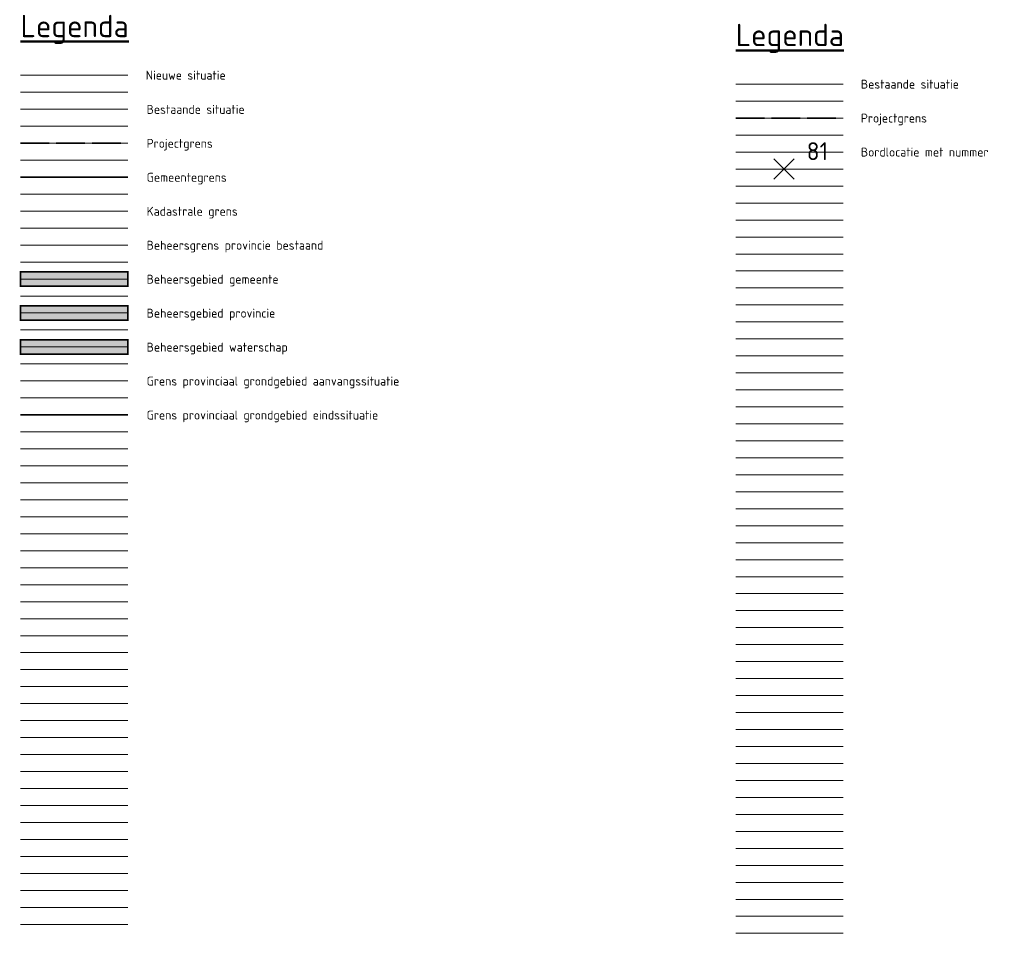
# Model space of a CAD drawing. Header units: metres. Extents: x 780 to 3546, y -363 to 107.
# Tile 6 of 18: x 1280 to 1417, y -50 to 78. Entities that reach past the tile are written whole.
import ezdxf
from ezdxf.lldxf.tags import DXFTag

# ---------------------------------------------------------------- set-up
doc = ezdxf.new("R2010")
doc.units = ezdxf.units.M
doc.linetypes.add('HIDDEN', pattern=[0.375, 0.25, -0.125])
doc.linetypes.add('XX-SYSTEEMGRENS', pattern=[5, 4, -1])
doc.layers.add('000___Hulplijn', color=150, linetype='Continuous', plot=False)
doc.layers.add('_hulplijn voor arcering', color=1, linetype='HIDDEN', plot=False)
for name, color, linetype, lineweight in [('B-WE-KG-BENOGRENS_PROVINCIE-G', 7, 'KG-BENOGPROVINCIE-SO', 18), ('B-WE-KG-GRENS_PERCEEL-G', 150, 'KG-PERCEEL', 18), ('B-WE-KG-GRONDEIGENDOM_PROVINCIE-G', 130, 'Continuous', 18), ('N-WE-KG-BENOGRENS_PROVINCIE-G', 170, 'KG-BENOGPROVINCIE-SO', 35), ('N-WE-KG-GRENS_GEMEENTE-G', 150, 'KG-GEMEENTE', 35), ('N-WE-KG-GRENS_SYSTEEMGRENS-G', 7, 'XX-SYSTEEMGRENS', 35), ('projectgrens', 10, 'XX-SYSTEEMGRENS', 35), ('X-XX-AL-HOOGTELABEL-S', 7, 'Continuous', 25), ('X-XX-AL-LEGENDA-T25', 7, 'Continuous', 25), ('X-XX-AL-LEGENDA-T50', 7, 'Continuous', 50), ('X-XX-AL-REFERENTIE-G', 7, 'Continuous', 18), ('X-XX-AL-T25', 7, 'Continuous', 25), ('X-XX-AL-TEKENBLAD_VERKLARING-G', 7, 'Continuous', 18)]:
    doc.layers.add(name, color=color, linetype=linetype, lineweight=lineweight)
for name, color, linetype, true_color in [('N-WE-BO-GEMEENTE-A', 7, 'Continuous', 0xabedaf), ('N-WE-BO-HOOGHEEMRAADSCHAP BRABANTSE DELTA-A', 7, 'Continuous', 0x99e6ff), ('N-WE-BO-PNB-A', 7, 'Continuous', 0xff9999), ('N-WE-BO-PNB-G', 1, 'KG-BENOGPROVINCIE-SO', 0xff0000)]:
    doc.layers.add(name, color=color, linetype=linetype, true_color=true_color)
doc.layers.add('N-WE-KG-GRONDEIGENDOM-A', color=7, linetype='Continuous', lineweight=18, true_color=0xb8ffff)
doc.layers.add('X-XX-AL-HULPLIJN-GN', color=7, linetype='Continuous', lineweight=13, true_color=0x9b039b, plot=False)
doc.styles.add('NLCS-ISO', font='NLCS-ISO.ttf')
doc.styles.add('NLCS-ISO-M500-T50', font='NLCS-ISO.ttf', dxfattribs={"height": 2.5})
doc.styles.add('NLCS-ISO-T25', font='NLCS-ISO.ttf')
tags = doc.linetypes.add('KG-BENOGPROVINCIE-SO', pattern='A,5.5,-1.5,[4,NLCS.SHX,S=1,R=0,X=0,Y=0],-1.5,5.5,-1.5,[2,NLCS.SHX,S=0.5,R=0,X=0,Y=0],-1.5,5.5,-1.5,["P",Standard,S=1.8,R=0,X=-0.5,Y=-0.9],-1.5', length=25.5).pattern_tags.tags
tags[30] = DXFTag(74, 10)
doc.linetypes.add('KG-GEMEENTE', pattern='A,1,-2.25,[5,NLCS.SHX,S=1,R=0,X=0,Y=0],-2.25', length=5.5)
tags = doc.linetypes.add('KG-PERCEEL', pattern='A,5.5,-2,["P",Standard,S=1.8,R=0,X=-0.5,Y=-0.9],-2,5.5,-2,[5,NLCS.SHX,S=0.75,R=0,X=0,Y=0],-2', length=19).pattern_tags.tags
tags[6] = DXFTag(74, 10)

# ---------------------------------------------------------------- blocks, each defined once
blk = doc.blocks.new('*U19')
at = {"layer": 'X-XX-AL-HULPLIJN-GN', "flags": 128}
blk.add_lwpolyline([(-7.5, 0), (7.5, 0)], dxfattribs=at)
blk = doc.blocks.new('*U20')
at = {"layer": '000___Hulplijn', "color": 0, "linetype": 'ByBlock', "lineweight": -2, "transparency": 16777216}
for p in [(0, 0), (0, -2.375), (0, -4.75), (0, -7.125), (0, -9.5), (0, -11.875), (0, -14.25), (0, -16.625), (0, -19), (0, -21.375), (0, -23.75), (0, -26.125), (0, -28.5), (0, -30.875), (0, -33.25), (0, -35.625), (0, -38), (0, -40.375), (0, -42.75), (0, -45.125), (0, -47.5), (0, -49.875), (0, -52.25), (0, -54.625), (0, -57), (0, -59.375), (0, -61.75), (0, -64.125), (0, -66.5), (0, -68.875), (0, -71.25), (0, -73.625), (0, -76), (0, -78.375), (0, -80.75), (0, -83.125), (0, -85.5), (0, -87.875), (0, -90.25), (0, -92.625), (0, -95), (0, -97.375), (0, -99.75), (0, -102.125), (0, -104.5), (0, -106.875), (0, -109.25), (0, -111.625), (0, -114), (0, -116.375), (0, -118.75)]:
    blk.add_blockref('*U19', p, dxfattribs=at)
blk = doc.blocks.new('*U21')
at = {"color": 0, "linetype": 'ByBlock', "lineweight": -2, "transparency": 16777216}
for p, q in [((-0.707, -0.707), (0.707, 0.707)), ((-0.707, 0.707), (0.707, -0.707))]:
    blk.add_line(p, q, dxfattribs=at)
blk = doc.blocks.new('*U22', base_point=(103116.48, 403922.36))
at = {"layer": 'X-XX-AL-T25', "linetype": 'ByBlock', "insert": (103119.64, 403924.86), "char_height": 2.5, "attachment_point": 4, "style": 'NLCS-ISO'}
blk.add_mtext('{\\fNLCS-ISO|b0|i0|c0|p46;81}', dxfattribs=at)
blk = doc.blocks.new('*U23', base_point=(103116.476, 403922.36))
at = {"layer": 'X-XX-AL-HOOGTELABEL-S'}
blk.add_blockref('*U22', (103116.476, 403922.36), dxfattribs=at)
blk = doc.blocks.new('*U24', base_point=(103116.476, 403922.36))
at = {"layer": 'X-XX-AL-HOOGTELABEL-S'}
blk.add_blockref('*U23', (103116.476, 403922.36), dxfattribs=at)
at = {"layer": 'X-XX-AL-HOOGTELABEL-S', "xscale": 2, "yscale": 2, "zscale": 2}
blk.add_blockref('*U21', (103116.476, 403922.36), dxfattribs=at)
blk = doc.blocks.new('*U53')
at = {"layer": 'X-XX-AL-HULPLIJN-GN', "flags": 128}
blk.add_lwpolyline([(-7.5, 0), (7.5, 0)], dxfattribs=at)
blk = doc.blocks.new('*U54')
at = {"layer": '000___Hulplijn', "color": 0, "linetype": 'ByBlock', "lineweight": -2, "transparency": 16777216}
for p in [(0, 0), (0, -2.375), (0, -4.75), (0, -7.125), (0, -9.5), (0, -11.875), (0, -14.25), (0, -16.625), (0, -19), (0, -21.375), (0, -23.75), (0, -26.125), (0, -28.5), (0, -30.875), (0, -33.25), (0, -35.625), (0, -38), (0, -40.375), (0, -42.75), (0, -45.125), (0, -47.5), (0, -49.875), (0, -52.25), (0, -54.625), (0, -57), (0, -59.375), (0, -61.75), (0, -64.125), (0, -66.5), (0, -68.875), (0, -71.25), (0, -73.625), (0, -76), (0, -78.375), (0, -80.75), (0, -83.125), (0, -85.5), (0, -87.875), (0, -90.25), (0, -92.625), (0, -95), (0, -97.375), (0, -99.75), (0, -102.125), (0, -104.5), (0, -106.875), (0, -109.25), (0, -111.625), (0, -114), (0, -116.375), (0, -118.75)]:
    blk.add_blockref('*U53', p, dxfattribs=at)

msp = doc.modelspace()

# ---------------------------------------------------------------- hatches: boundary and pattern name
at = {"layer": 'N-WE-BO-GEMEENTE-A', "transparency": 33554687}
h = msp.add_hatch(color=256, dxfattribs=at)
h.dxf.hatch_style = 1
h.paths.add_polyline_path([(1294.84, 40.91), (1294.84, 42.91), (1279.84, 42.91), (1279.84, 40.91)])
at = {"layer": 'N-WE-BO-HOOGHEEMRAADSCHAP BRABANTSE DELTA-A', "transparency": 33554687}
h = msp.add_hatch(color=256, dxfattribs=at)
h.dxf.hatch_style = 1
h.paths.add_polyline_path([(1294.84, 31.41), (1294.84, 33.41), (1279.84, 33.41), (1279.84, 31.41)])
at = {"layer": 'N-WE-BO-PNB-A', "transparency": 33554687}
h = msp.add_hatch(color=256, dxfattribs=at)
h.dxf.hatch_style = 1
h.paths.add_polyline_path([(1294.84, 36.16), (1294.84, 38.16), (1279.84, 38.16), (1279.84, 36.16)])

# ---------------------------------------------------------------- linework, layer by layer
at = {"layer": '_hulplijn voor arcering', "const_width": 0.25, "flags": 128}
for points in [[(1294.84, 40.91), (1294.84, 42.91), (1279.84, 42.91), (1279.84, 40.91)], [(1294.84, 31.41), (1294.84, 33.41), (1279.84, 33.41), (1279.84, 31.41)]]:
    msp.add_lwpolyline(points, close=True, dxfattribs=at)
at = {"layer": 'B-WE-KG-BENOGRENS_PROVINCIE-G'}
msp.add_line((1279.84, 46.66), (1294.84, 46.66), dxfattribs=at)
at = {"layer": 'B-WE-KG-GRENS_PERCEEL-G'}
msp.add_line((1279.84, 51.41), (1294.84, 51.41), dxfattribs=at)
at = {"layer": 'B-WE-KG-GRONDEIGENDOM_PROVINCIE-G'}
msp.add_line((1279.84, 27.66), (1294.84, 27.66), dxfattribs=at)
at = {"layer": 'N-WE-BO-PNB-G', "const_width": 0.25, "flags": 128}
msp.add_lwpolyline([(1294.84, 36.16), (1294.84, 38.16), (1279.84, 38.16), (1279.84, 36.16)], close=True, dxfattribs=at)
at = {"layer": 'N-WE-KG-BENOGRENS_PROVINCIE-G'}
msp.add_line((1279.84, 22.91), (1294.84, 22.91), dxfattribs=at)
at = {"layer": 'N-WE-KG-GRENS_GEMEENTE-G'}
msp.add_line((1279.84, 56.16), (1294.84, 56.16), dxfattribs=at)
at = {"layer": 'N-WE-KG-GRENS_SYSTEEMGRENS-G'}
msp.add_line((1379.84, 64.41), (1394.84, 64.41), dxfattribs=at)
at = {"layer": 'projectgrens'}
msp.add_line((1279.84, 60.91), (1294.84, 60.91), dxfattribs=at)
at = {"layer": 'X-XX-AL-REFERENTIE-G', "color": 251}
msp.add_line((1379.84, 69.16), (1394.84, 69.16), dxfattribs=at)
at = {"layer": 'X-XX-AL-TEKENBLAD_VERKLARING-G', "color": 7}
msp.add_line((1279.84, 70.41), (1294.84, 70.41), dxfattribs=at)
at = {"layer": 'X-XX-AL-TEKENBLAD_VERKLARING-G', "color": 253}
msp.add_line((1279.84, 65.66), (1294.84, 65.66), dxfattribs=at)

# ---------------------------------------------------------------- block references
at = {"layer": '000___Hulplijn', "ltscale": 2}
for name, p in [('*U54', (1287.34, 70.41)), ('*U20', (1387.34, 69.16))]:
    msp.add_blockref(name, p, dxfattribs=at)
at = {"layer": 'N-WE-KG-GRONDEIGENDOM-A'}
msp.add_blockref('*U24', (1386.6, 57.29), dxfattribs=at)

# ---------------------------------------------------------------- texts
at = {"layer": 'X-XX-AL-LEGENDA-T25', "style": 'NLCS-ISO-T25'}
for s, p in [('Nieuwe situatie', (1297.34, 69.79)), ('Projectgrens', (1397.34, 63.79)), ('Bordlocatie met nummer', (1397.34, 59.04))]:
    msp.add_text(s, height=1.25, dxfattribs=at).set_placement(p)
at = {"layer": 'X-XX-AL-LEGENDA-T25', "char_height": 1.25, "attachment_point": 1, "style": 'NLCS-ISO-T25'}
for s, insert, width in [('Bestaande situatie', (1397.34, 69.79), 16.048), ('Bestaande situatie', (1297.47, 66.26), 31.474), ('Projectgrens', (1297.47, 61.51), 31.474), ('Gemeentegrens', (1297.47, 56.76), 36.1532), ('Kadastrale grens', (1297.47, 52.01), 36.1532), ('Beheersgrens provincie bestaand', (1297.47, 47.26), 36.1532), ('Beheersgebied gemeente', (1297.47, 42.51), 36.1532), ('Beheersgebied provincie', (1297.47, 37.76), 36.1532), ('Beheersgebied waterschap', (1297.47, 33.01), 36.1532), ('Grens provinciaal grondgebied aanvangssituatie', (1297.47, 28.26), 36.1532), ('Grens provinciaal grondgebied eindssituatie', (1297.47, 23.51), 36.1532)]:
    msp.add_mtext(s, dxfattribs=dict(at, insert=insert, width=width))
at = {"layer": 'X-XX-AL-LEGENDA-T50', "char_height": 3.125, "attachment_point": 7, "style": 'NLCS-ISO-M500-T50'}
for insert in [(1279.84, 74.79), (1379.84, 73.54)]:
    msp.add_mtext('{\\LLegenda}', dxfattribs=dict(at, insert=insert))

doc.saveas('drawing.dxf')
